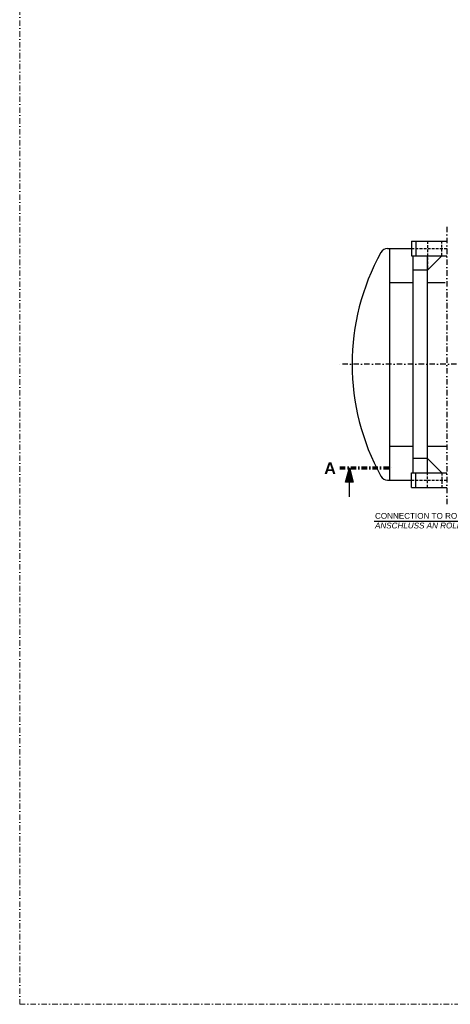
# Model space of a CAD drawing. Header units: millimetres. Extents: x 3957 to 44397, y -13363 to 1692.
# Tile 2 of 18: x 12503 to 15479, y -13363 to -6564. Entities that reach past the tile are written whole.
import ezdxf

# ---------------------------------------------------------------- set-up
doc = ezdxf.new("R2010")
doc.units = ezdxf.units.MM
doc.header["$LTSCALE"] = 0.5
doc.header["$MEASUREMENT"] = 0
doc.linetypes.add('DASHDOT', pattern=[1, 0.5, -0.25, 0, -0.25])
doc.linetypes.add('HIDDEN', pattern=[0.375, 0.25, -0.125])
for name, color, linetype in [('17', 7, 'CONTINUOUS'), ('2', 7, 'CONTINUOUS'), ('41', 7, 'CONTINUOUS'), ('5', 7, 'CONTINUOUS'), ('7', 7, 'CONTINUOUS'), ('8', 7, 'CONTINUOUS')]:
    doc.layers.add(name, color=color, linetype=linetype)
doc.styles.add('ROMANS', font='ROMANS', dxfattribs={"height": 0.2})

# ---------------------------------------------------------------- blocks, each defined once
blk = doc.blocks.new('PFEIL')
at = {"layer": '5', "color": 7, "linetype": 'Continuous'}
for p, q in [((-40, 0), (-20, 0)), ((-20, 5.359), (-20, -5.359)), ((0, 0), (-20, 5.359)), ((-20, 5.0491), (-18.8434, 5.0491)), ((-20, 4.5991), (-17.164, 4.5991)), ((-20, 4.1491), (-15.4846, 4.1491)), ((-20, 3.6991), (-13.8052, 3.6991)), ((-20, 3.2491), (-12.1258, 3.2491)), ((-20, 2.7991), (-10.4464, 2.7991)), ((-20, 2.3491), (-8.7669, 2.3491)), ((-20, 1.8991), (-7.0875, 1.8991)), ((-20, 1.4491), (-5.4081, 1.4491)), ((-20, 0.9991), (-3.7287, 0.9991)), ((-20, 0.5491), (-2.0493, 0.5491)), ((-20, 0.0991), (-0.3698, 0.0991)), ((-20, -5.359), (0, 0)), ((-20, -0.3509), (-1.3096, -0.3509)), ((-20, -0.8009), (-2.989, -0.8009)), ((-20, -1.2509), (-4.6684, -1.2509)), ((-20, -1.7009), (-6.3478, -1.7009)), ((-20, -2.1509), (-8.0272, -2.1509)), ((-20, -2.6009), (-9.7067, -2.6009)), ((-20, -3.0509), (-11.3861, -3.0509)), ((-20, -3.5009), (-13.0655, -3.5009)), ((-20, -3.9509), (-14.7449, -3.9509)), ((-20, -4.4009), (-16.4243, -4.4009)), ((-20, -4.8509), (-18.1038, -4.8509)), ((-20, -5.3009), (-19.7832, -5.3009))]:
    blk.add_line(p, q, dxfattribs=at)

msp = doc.modelspace()

# ---------------------------------------------------------------- linework, layer by layer
at = {"layer": '17', "color": 7, "linetype": 'DASHDOT', "lineweight": 70, "ltscale": 150}
msp.add_line((14715.9, -9658.6), (15084.2, -9658.6), dxfattribs=at)
at = {"layer": '17', "color": 3, "linetype": 'DASHDOT', "lineweight": 5, "ltscale": 150}
msp.add_lwpolyline([(12503.5, -13362.7), (27103.2, -13362.7), (27103.2, 1692.2), (12503.5, 1692.2)], close=True, dxfattribs=at)
at = {"layer": '2', "color": 7, "linetype": 'DASHDOT', "ltscale": 150}
msp.add_line((15453.9, -7994.4), (15453.9, -9920.6), dxfattribs=at)
at = {"layer": '41', "color": 7, "linetype": 'Continuous', "ltscale": 150}
for p, q in [((15045.7, -8143.6), (15210.7, -8143.6)), ((15060.4, -9743.6), (15060.4, -8143.6)), ((15210.7, -8093.6), (15453.9, -8093.6)), ((15210.7, -8093.6), (15210.7, -8193.6)), ((15240.7, -8093.6), (15240.7, -8193.6)), ((15210.7, -8193.6), (15453.9, -8193.6)), ((15220.7, -8193.6), (15220.7, -9693.6)), ((15320.7, -9693.6), (15320.7, -8193.6)), ((15320.7, -8293.6), (15420.7, -8193.6)), ((15320.7, -8293.6), (15220.7, -8293.6)), ((15060.4, -8377.9), (15220.7, -8377.9)), ((15320.7, -8377.9), (15444.1, -8377.9)), ((15060.4, -9509.3), (15220.7, -9509.3)), ((15320.7, -9509.3), (15453.9, -9509.3)), ((15320.7, -9593.6), (15220.7, -9593.6)), ((15320.7, -9593.6), (15420.7, -9693.6)), ((15210.7, -9793.6), (15210.7, -9693.6)), ((15210.7, -9693.6), (15453.9, -9693.6)), ((15240.7, -9793.6), (15240.7, -9693.6)), ((15045.7, -9743.6), (15210.7, -9743.6)), ((15210.7, -9793.6), (15453.9, -9793.6))]:
    msp.add_line(p, q, dxfattribs=at)
at = {"layer": '41', "color": 7, "linetype": 'HIDDEN', "ltscale": 150}
for p, q in [((15210.7, -8143.6), (15453.9, -8143.6)), ((15320.7, -8093.6), (15320.7, -8293.6)), ((15420.7, -8193.6), (15420.7, -8093.6)), ((15320.7, -9793.6), (15320.7, -9593.6)), ((15420.7, -9693.6), (15420.7, -9793.6)), ((15210.7, -9743.6), (15453.9, -9743.6))]:
    msp.add_line(p, q, dxfattribs=at)
at = {"layer": '41', "color": 7, "linetype": 'DASHDOT', "ltscale": 150}
msp.add_line((19127.2, -8943.6), (14700.8, -8943.6), dxfattribs=at)
at = {"layer": '41', "color": 7, "linetype": 'Continuous', "ltscale": 150}
for centre, radius, start, end in [((15045.7, -8196.6), 53, 90, 151.12698), ((16400.4, -8943.6), 1600, 151.12698, 208.87302), ((15045.7, -9690.6), 53, 208.87302, 270)]:
    msp.add_arc(centre, radius, start, end, dxfattribs=at)
at = {"layer": '8', "color": 7, "linetype": 'Continuous', "ltscale": 150}
msp.add_line((14951.6, -10025.8), (15917, -10025.8), dxfattribs=at)

# ---------------------------------------------------------------- block references
at = {"layer": '17', "color": 7, "linetype": 'DASHDOT', "lineweight": 70, "ltscale": 150, "xscale": 5, "yscale": -5, "rotation": 90}
msp.add_blockref('PFEIL', (14781.6, -9658.6), dxfattribs=at)

# ---------------------------------------------------------------- texts
at = {"layer": '17', "color": 7, "linetype": 'Continuous', "ltscale": 150, "insert": (14607.5, -9621.2), "char_height": 80, "width": 53.333, "attachment_point": 1, "style": 'ROMANS'}
msp.add_mtext('{\\fArial|b1|i0|c0|p34;A}', dxfattribs=at)
at = {"layer": '7', "color": 7, "linetype": 'Continuous', "ltscale": 150, "insert": (14958.6, -9970.2), "char_height": 40, "width": 959.35, "attachment_point": 1, "style": 'ROMANS'}
msp.add_mtext('{\\fArial|b0|i0|c0|p34;CONNECTION TO ROLLING COVER \\fArial|b0|i1|c0|p34;ANSCHLUSS AN ROLLDECKEL\\H1.0215x; }', dxfattribs=at)

doc.saveas('drawing.dxf')
